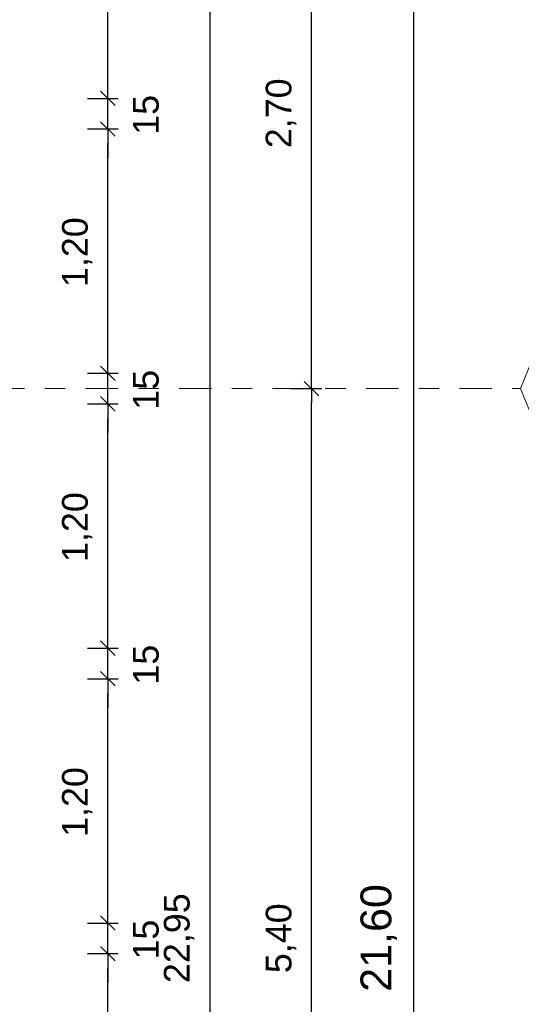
# Model space of a CAD drawing. Header units: metres. Extents: x -45.2 to 14.3, y -31.8 to 10.2.
# Tile 133 of 152: x 1.7 to 4.2, y -11.1 to -6.3. Entities that reach past the tile are written whole.
import ezdxf

# ---------------------------------------------------------------- set-up
doc = ezdxf.new("R2010")
doc.units = ezdxf.units.M
doc.header["$LTSCALE"] = 0.05
doc.linetypes.add('Achsen 01', pattern=[5.291531, 3.175, -1.058062, 0.352704, -0.705764])
doc.layers.get('0').update_dxf_attribs({"lineweight": 25})
doc.layers.add('AV1-Achsen', color=1, linetype='Achsen 01', lineweight=18, true_color=0xff0000)
doc.layers.add('Bemaßung-Bemaßung', color=7, linetype='Continuous', lineweight=9)
doc.styles.add('Arial', font='arial.ttf')

msp = doc.modelspace()

# ---------------------------------------------------------------- linework, layer by layer
at = {"color": 0, "linetype": 'ByBlock', "lineweight": -2}
for p, q in [((2.175, -6.675), (2.175, -6.6043)), ((2.175, -6.675), (2.175, -6.6043)), ((2.175, -6.825), (2.175, -6.8957)), ((2.175, -6.825), (2.175, -6.8957)), ((2.175, -8.025), (2.175, -7.9543)), ((2.175, -8.025), (2.175, -7.9543)), ((3.175, -8.1), (3.175, -8.0293)), ((3.175, -8.1), (3.175, -8.1707)), ((2.175, -8.175), (2.175, -8.2457)), ((2.175, -8.175), (2.175, -8.2457)), ((2.175, -9.375), (2.175, -9.3043)), ((2.175, -9.375), (2.175, -9.3043)), ((2.175, -9.525), (2.175, -9.5957)), ((2.175, -9.525), (2.175, -9.5957)), ((2.175, -10.725), (2.175, -10.6543)), ((2.175, -10.725), (2.175, -10.6543)), ((2.175, -10.875), (2.175, -10.9457)), ((2.175, -10.875), (2.175, -10.9457))]:
    msp.add_line(p, q, dxfattribs=at)
at = {"color": 0, "linetype": 'Continuous', "lineweight": 15}
for p, q in [((2.2104, -6.7104), (2.1396, -6.6396)), ((2.2104, -6.7104), (2.1396, -6.6396)), ((2.1396, -6.7896), (2.2104, -6.8604)), ((2.1396, -6.7896), (2.2104, -6.8604)), ((2.2104, -8.0604), (2.1396, -7.9896)), ((2.2104, -8.0604), (2.1396, -7.9896)), ((3.2104, -8.1354), (3.1396, -8.0646)), ((3.1396, -8.0646), (3.2104, -8.1354)), ((2.1396, -8.1396), (2.2104, -8.2104)), ((2.1396, -8.1396), (2.2104, -8.2104)), ((2.2104, -9.4104), (2.1396, -9.3396)), ((2.2104, -9.4104), (2.1396, -9.3396)), ((2.1396, -9.4896), (2.2104, -9.5604)), ((2.1396, -9.4896), (2.2104, -9.5604)), ((2.2104, -10.7604), (2.1396, -10.6896)), ((2.2104, -10.7604), (2.1396, -10.6896)), ((2.1396, -10.8396), (2.2104, -10.9104)), ((2.1396, -10.8396), (2.2104, -10.9104))]:
    msp.add_line(p, q, dxfattribs=at)
at = {"layer": 'AV1-Achsen'}
msp.add_line((-43.35, -8.1), (4.2, -8.1), dxfattribs=at)
at = {"layer": 'AV1-Achsen', "linetype": 'Continuous'}
msp.add_lwpolyline([(4.7, -8.1), (4.6268, -8.2768), (4.45, -8.35), (4.2732, -8.2768), (4.2, -8.1), (4.2732, -7.9232), (4.45, -7.85), (4.6268, -7.9232)], close=True, dxfattribs=at)
at = {"layer": 'Bemaßung-Bemaßung', "color": 0, "lineweight": -2}
for p, q in [((2.675, 0.6043), (2.675, -22.2043)), ((3.675, -0.0707), (3.675, -21.5293)), ((3.175, -8.0293), (3.175, -5.4707)), ((3.075, -8.1), (3.225, -8.1)), ((3.075, -8.1), (3.225, -8.1)), ((3.175, -13.4293), (3.175, -8.1707))]:
    msp.add_line(p, q, dxfattribs=at)
at = {"layer": 'Bemaßung-Bemaßung', "color": 0, "linetype": 'Continuous', "lineweight": -2}
for p, q in [((2.175, -6.6043), (2.175, -5.5457)), ((2.175, -6.6043), (2.175, -6.5336)), ((2.075, -6.675), (2.225, -6.675)), ((2.075, -6.675), (2.225, -6.675)), ((2.175, -6.825), (2.175, -6.675)), ((2.075, -6.825), (2.225, -6.825)), ((2.075, -6.825), (2.225, -6.825)), ((2.175, -6.8957), (2.175, -6.9664)), ((2.175, -7.9543), (2.175, -6.8957)), ((2.175, -7.9543), (2.175, -7.8836)), ((2.075, -8.025), (2.225, -8.025)), ((2.075, -8.025), (2.225, -8.025)), ((2.175, -8.175), (2.175, -8.025)), ((2.075, -8.175), (2.225, -8.175)), ((2.075, -8.175), (2.225, -8.175)), ((2.175, -8.2457), (2.175, -8.3164)), ((2.175, -9.3043), (2.175, -8.2457)), ((2.175, -9.3043), (2.175, -9.2336)), ((2.075, -9.375), (2.225, -9.375)), ((2.075, -9.375), (2.225, -9.375)), ((2.175, -9.525), (2.175, -9.375)), ((2.075, -9.525), (2.225, -9.525)), ((2.075, -9.525), (2.225, -9.525)), ((2.175, -9.5957), (2.175, -9.6664)), ((2.175, -10.6543), (2.175, -9.5957)), ((2.175, -10.6543), (2.175, -10.5836)), ((2.075, -10.725), (2.225, -10.725)), ((2.075, -10.725), (2.225, -10.725)), ((2.175, -10.875), (2.175, -10.725)), ((2.075, -10.875), (2.225, -10.875)), ((2.075, -10.875), (2.225, -10.875)), ((2.175, -10.9457), (2.175, -11.0164)), ((2.175, -12.0043), (2.175, -10.9457))]:
    msp.add_line(p, q, dxfattribs=at)
at = {"layer": 'Defpoints', "color": 0, "lineweight": 0}
for p, q in [((2.175, -6.675), (2.175, -6.675)), ((2.175, -6.825), (2.175, -6.825)), ((2.175, -8.025), (2.175, -8.025)), ((3.175, -8.1), (3.175, -8.1)), ((2.175, -8.175), (2.175, -8.175)), ((2.175, -9.375), (2.175, -9.375)), ((2.175, -9.525), (2.175, -9.525)), ((2.175, -10.725), (2.175, -10.725)), ((2.175, -10.875), (2.175, -10.875))]:
    msp.add_line(p, q, dxfattribs=at)

# ---------------------------------------------------------------- texts
at = {"layer": 'Bemaßung-Bemaßung', "color": 0, "attachment_point": 7, "rotation": 90, "style": 'Arial'}
for s, insert, char_height in [('2,70', (3.0998, -6.9198), 0.12609), ('15', (2.4263, -6.854), 0.12609), ('1,20', (2.0998, -7.6018), 0.12609), ('15', (2.4263, -8.204), 0.12609), ('1,20', (2.0998, -8.9518), 0.12609), ('15', (2.4263, -9.554), 0.12609), ('1,20', (2.0998, -10.3018), 0.12609), ('21,60', (3.5948, -11.0625), 0.15131), ('22,95', (2.5998, -11.0195), 0.12609), ('5,40', (3.0998, -10.9709), 0.12609), ('15', (2.4263, -10.904), 0.12609)]:
    msp.add_mtext(s, dxfattribs=dict(at, insert=insert, char_height=char_height))

doc.saveas('drawing.dxf')
